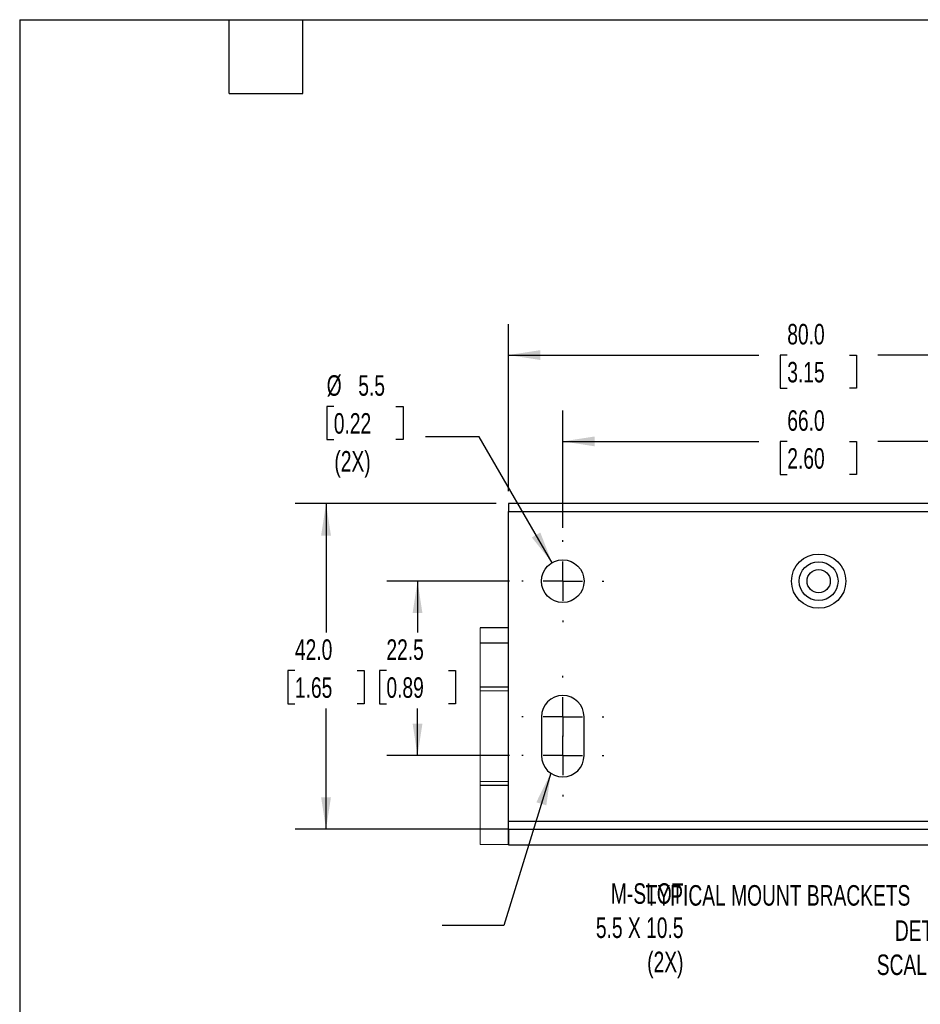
# Model space of a CAD drawing. Header units: millimetres. Extents: x 16 to 683, y 16 to 524.
# Tile 6 of 12: x 16 to 248, y 270 to 524. Entities that reach past the tile are written whole.
import ezdxf

# ---------------------------------------------------------------- set-up
doc = ezdxf.new("R2010")
doc.units = ezdxf.units.MM
doc.header["$LTSCALE"] = 2.5
doc.linetypes.add('CENTERX2', pattern=[20.32, 12.7, -2.54, 2.54, -2.54])
doc.layers.add('CENTER', color=40, linetype='CENTERX2')
doc.layers.add('DIMENSIONS', color=140, linetype='Continuous', lineweight=25)
doc.layers.add('TEXT', color=140, linetype='Continuous', lineweight=25)
doc.styles.add('SLDTEXTSTYLE0', font='TXT', dxfattribs={"width": 0.7})
doc.dimstyles.new('SLDDIMSTYLE2', dxfattribs={"dimtxt": 0.18, "dimasz": 8.255, "dimexe": 0, "dimexo": 0.0625, "dimgap": 0, "dimtad": 0, "dimtih": 1, "dimtoh": 1, "dimdec": 0, "dimrnd": 1e-09, "dimzin": 0, "dimdsep": 46, "dimtxsty": 'Standard', "dimsah": 1, "dimcen": 0.09, "dimadec": 0, "dimazin": 0, "dimtfac": 8.255, "dimtdec": 0, "dimtofl": 0, "dimtmove": 0, "dimatfit": 3, "dimfxl": 0, "dimfrac": 2, "dimtolj": 1, "dimtzin": 0, "dimarcsym": 0})
doc.dimstyles.new('SLDDIMSTYLE5', dxfattribs={"dimtxt": 5.39502, "dimasz": 8.255, "dimexe": 0, "dimexo": 0.0625, "dimgap": 1.348755, "dimtad": 0, "dimtih": 1, "dimtoh": 1, "dimlfac": 0.5, "dimrnd": 1e-09, "dimzin": 4, "dimdsep": 46, "dimtxsty": 'SLDTEXTSTYLE0', "dimsah": 1, "dimcen": 0.09, "dimadec": 0, "dimazin": 1, "dimtfac": 1, "dimtofl": 0, "dimtmove": 0, "dimatfit": 3, "dimfxl": 0, "dimfrac": 2, "dimtolj": 1, "dimtzin": 12, "dimarcsym": 0})
doc.dimstyles.new('SLDDIMSTYLE6', dxfattribs={"dimtxt": 5.39502, "dimasz": 8.255, "dimexe": 0, "dimexo": 0.0625, "dimgap": 1.348755, "dimtad": 0, "dimtih": 1, "dimtoh": 1, "dimlfac": 0.5, "dimrnd": 1e-09, "dimzin": 12, "dimdsep": 46, "dimtxsty": 'SLDTEXTSTYLE0', "dimsah": 1, "dimcen": 0.09, "dimadec": 0, "dimazin": 3, "dimtfac": 1, "dimtofl": 0, "dimtmove": 0, "dimatfit": 3, "dimfxl": 0, "dimfrac": 2, "dimtolj": 1, "dimtzin": 12, "dimarcsym": 0})
doc.dimstyles.new('SLDDIMSTYLE7', dxfattribs={"dimtxt": 5.39502, "dimasz": 8.255, "dimexe": 0, "dimexo": 0.0625, "dimgap": 1.348755, "dimtad": 0, "dimtih": 1, "dimtoh": 1, "dimlfac": 0.5, "dimrnd": 1e-09, "dimzin": 12, "dimdsep": 46, "dimtxsty": 'SLDTEXTSTYLE0', "dimsah": 1, "dimcen": 0, "dimadec": 0, "dimazin": 3, "dimtfac": 1, "dimtofl": 0, "dimtmove": 0, "dimatfit": 3, "dimfxl": 0, "dimfrac": 2, "dimtolj": 1, "dimtzin": 12, "dimarcsym": 0})

# ---------------------------------------------------------------- blocks, each defined once
blk = doc.blocks.new('_D_7')
at = {"layer": 'DIMENSIONS'}
for p, q in [((155.9, 392.79), (155.9, 423.03)), ((287.9, 392.79), (287.9, 423.03)), ((155.9, 415.09), (206.5, 415.09)), ((213.81, 415.09), (212, 415.09)), ((212, 415.09), (212, 406.52)), ((229.84, 415.09), (231.65, 415.09)), ((231.65, 415.09), (231.65, 406.52)), ((287.9, 415.09), (237.15, 415.09)), ((212, 406.52), (213.81, 406.52)), ((231.65, 406.52), (229.84, 406.52))]:
    blk.add_line(p, q, dxfattribs=at)
for points in [[(155.9, 415.09), (164.16, 413.82), (164.16, 416.36)], [(287.9, 415.09), (279.65, 416.36), (279.65, 413.82)]]:
    blk.add_solid(points, dxfattribs=at)
at = {"layer": 'DIMENSIONS', "char_height": 5.292, "attachment_point": 1, "style": 'SLDTEXTSTYLE0'}
for s, insert in [('66.0', (213.81, 423.12)), ('2.60', (213.81, 413.34))]:
    blk.add_mtext(s, dxfattribs=dict(at, insert=insert))
blk = doc.blocks.new('_D_8')
at = {"layer": 'DIMENSIONS'}
for p, q in [((141.9, 402.21), (141.9, 445.29)), ((301.9, 402.21), (301.9, 445.29)), ((141.9, 437.36), (206.5, 437.36)), ((213.81, 437.36), (212, 437.36)), ((212, 437.36), (212, 428.78)), ((229.84, 437.36), (231.65, 437.36)), ((231.65, 437.36), (231.65, 428.78)), ((301.9, 437.36), (237.15, 437.36)), ((212, 428.78), (213.81, 428.78)), ((231.65, 428.78), (229.84, 428.78))]:
    blk.add_line(p, q, dxfattribs=at)
for points in [[(141.9, 437.36), (150.16, 436.09), (150.16, 438.63)], [(301.9, 437.36), (293.65, 438.63), (293.65, 436.09)]]:
    blk.add_solid(points, dxfattribs=at)
at = {"layer": 'DIMENSIONS', "char_height": 5.292, "attachment_point": 1, "style": 'SLDTEXTSTYLE0'}
for s, insert in [('80.0', (213.81, 445.39)), ('3.15', (213.81, 435.6))]:
    blk.add_mtext(s, dxfattribs=dict(at, insert=insert))
blk = doc.blocks.new('_D_9')
at = {"layer": 'DIMENSIONS'}
for p, q in [((142.15, 379.03), (110.52, 379.03)), ((118.46, 379.03), (118.46, 365.77)), ((110.44, 355.99), (108.63, 355.99)), ((108.63, 355.99), (108.63, 347.41)), ((126.47, 355.99), (128.29, 355.99)), ((128.29, 355.99), (128.29, 347.41)), ((108.63, 347.41), (110.44, 347.41)), ((118.46, 334.03), (118.46, 346.21)), ((128.29, 347.41), (126.47, 347.41)), ((142.15, 334.03), (110.52, 334.03))]:
    blk.add_line(p, q, dxfattribs=at)
for points in [[(118.46, 379.03), (117.19, 370.78), (119.73, 370.78)], [(118.46, 334.03), (119.73, 342.29), (117.19, 342.29)]]:
    blk.add_solid(points, dxfattribs=at)
at = {"layer": 'DIMENSIONS', "char_height": 5.292, "attachment_point": 1, "style": 'SLDTEXTSTYLE0'}
for s, insert in [('22.5', (110.44, 364.02)), ('0.89', (110.44, 354.23))]:
    blk.add_mtext(s, dxfattribs=dict(at, insert=insert))
blk = doc.blocks.new('_D_10')
at = {"layer": 'DIMENSIONS'}
for p, q in [((138.73, 399.03), (86.93, 399.03)), ((94.87, 399.03), (94.87, 365.77)), ((86.85, 355.99), (85.04, 355.99)), ((85.04, 355.99), (85.04, 347.41)), ((102.88, 355.99), (104.7, 355.99)), ((104.7, 355.99), (104.7, 347.41)), ((85.04, 347.41), (86.85, 347.41)), ((94.87, 315.03), (94.87, 346.21)), ((104.7, 347.41), (102.88, 347.41)), ((138.73, 315.03), (86.93, 315.03))]:
    blk.add_line(p, q, dxfattribs=at)
for points in [[(94.87, 399.03), (93.6, 390.78), (96.14, 390.78)], [(94.87, 315.03), (96.14, 323.29), (93.6, 323.29)]]:
    blk.add_solid(points, dxfattribs=at)
at = {"layer": 'DIMENSIONS', "char_height": 5.292, "attachment_point": 1, "style": 'SLDTEXTSTYLE0'}
for s, insert in [('42.0', (86.85, 364.02)), ('1.65', (86.85, 354.23))]:
    blk.add_mtext(s, dxfattribs=dict(at, insert=insert))
blk = doc.blocks.new('_D_11')
at = {"layer": 'DIMENSIONS'}
for p, q in [((96.87, 424.13), (95.06, 424.13)), ((95.06, 424.13), (95.06, 415.56)), ((112.9, 424.13), (114.72, 424.13)), ((114.72, 424.13), (114.72, 415.56)), ((95.06, 415.56), (96.87, 415.56)), ((114.72, 415.56), (112.9, 415.56)), ((134.39, 416.3), (120.5, 416.3)), ((153.15, 383.8), (134.39, 416.3))]:
    blk.add_line(p, q, dxfattribs=at)
blk.add_solid([(153.15, 383.8), (150.13, 391.58), (147.93, 390.31)], dxfattribs=at)
at = {"layer": 'DIMENSIONS', "char_height": 5.292, "attachment_point": 1, "style": 'SLDTEXTSTYLE0'}
for s, insert in [('%%c', (95.04, 432.16)), ('5.5', (103.19, 432.16)), ('0.22', (96.87, 422.38)), ('(2X)', (97.02, 412.6))]:
    blk.add_mtext(s, dxfattribs=dict(at, insert=insert))
blk = doc.blocks.new('SW_CENTERMARKSYMBOL_3')
at = {"layer": 'CENTER', "color": 0}
for p, q in [((0, 10.16), (0, 10.58)), ((0, 0), (0, 5.08)), ((-10.16, 0), (-10.58, 0)), ((0, 0), (-5.08, 0)), ((0, 0), (0, -5.08)), ((0, 0), (5.08, 0)), ((10.16, 0), (10.58, 0)), ((0, -10.16), (0, -10.58))]:
    blk.add_line(p, q, dxfattribs=at)
blk = doc.blocks.new('SW_CENTERMARKSYMBOL_4')
at = {"layer": 'CENTER', "color": 0}
for p, q in [((0, 10.16), (0, 10.58)), ((0, 0), (0, 5.08)), ((-10.16, 0), (-10.58, 0)), ((0, 0), (-5.08, 0)), ((0, 0), (0, -5.08)), ((0, 0), (5.08, 0)), ((10.16, 0), (10.58, 0)), ((0, -10.16), (0, -10.58))]:
    blk.add_line(p, q, dxfattribs=at)
blk = doc.blocks.new('SW_CENTERMARKSYMBOL_5')
at = {"layer": 'CENTER', "color": 0}
for p, q in [((0, 10.16), (0, 10.58)), ((0, 0), (0, 5.08)), ((-10.16, 0), (-10.58, 0)), ((0, 0), (-5.08, 0)), ((0, 0), (0, -5.08)), ((0, 0), (5.08, 0)), ((10.16, 0), (10.58, 0)), ((0, -10.16), (0, -10.58))]:
    blk.add_line(p, q, dxfattribs=at)

msp = doc.modelspace()

# ---------------------------------------------------------------- linework, layer by layer
for p, q in [((301.903, 399.034), (141.903, 399.034)), ((141.903, 399.034), (141.903, 397.034)), ((141.903, 397.034), (301.903, 397.034)), ((141.903, 317.034), (141.903, 397.034)), ((141.903, 367.034), (134.649, 366.97)), ((141.903, 363.034), (134.649, 363.034)), ((134.649, 351.733), (141.903, 351.733)), ((134.649, 350.797), (141.903, 350.733)), ((150.403, 344.034), (150.403, 334.034)), ((161.403, 334.034), (161.403, 344.034)), ((141.903, 327.334), (134.649, 327.271)), ((141.903, 326.334), (134.649, 326.334)), ((141.903, 315.034), (134.649, 315.034)), ((301.903, 317.034), (141.903, 317.034)), ((141.903, 315.034), (141.903, 317.034)), ((141.903, 315.034), (141.903, 311.034)), ((141.903, 315.034), (301.903, 315.034)), ((141.903, 311.034), (141.903, 315.034)), ((141.903, 311.034), (134.649, 311.097)), ((141.903, 311.034), (311.43, 311.034))]:
    msp.add_line(p, q)
at = {"color": 7, "linetype": 'Continuous', "lineweight": 18}
msp.add_line((134.649, 366.97), (134.649, 311.097), dxfattribs=at)
for centre, radius in [((155.903, 379.034), 5.5), ((221.903, 379.034), 7), ((221.903, 379.034), 5), ((221.903, 379.034), 3)]:
    msp.add_circle(centre, radius)
for centre, start, end in [((155.903, 344.034), 360, 180), ((155.903, 334.034), 180.00008, 359.99992)]:
    msp.add_arc(centre, 5.5, start, end)
at = {"layer": 'TEXT'}
for p, q in [((15.875, 523.875), (682.625, 523.875)), ((15.875, 523.875), (15.875, 15.875)), ((69.85, 504.825), (69.85, 523.875)), ((88.9, 504.825), (88.9, 523.875)), ((69.85, 504.825), (88.9, 504.825))]:
    msp.add_line(p, q, dxfattribs=at)

# ---------------------------------------------------------------- block references
at = {"layer": 'CENTER'}
for name, p in [('SW_CENTERMARKSYMBOL_5', (155.903, 379.034)), ('SW_CENTERMARKSYMBOL_4', (155.903, 344.034)), ('SW_CENTERMARKSYMBOL_3', (155.903, 334.034))]:
    msp.add_blockref(name, p, dxfattribs=at)

# ---------------------------------------------------------------- texts
at = {"layer": 'DIMENSIONS', "char_height": 5.29167, "style": 'SLDTEXTSTYLE0'}
for s, insert, attachment_point in [('M-SLOT^J5.5 X 10.5^J(2X)', (187.042, 301.095), 3), ('TYPICAL MOUNT BRACKETS', (177.299, 300.623), 1), ('DETAIL A^JSCALE 2 : 2.5', (252.573, 291.54), 2)]:
    msp.add_mtext(s, dxfattribs=dict(at, insert=insert, attachment_point=attachment_point))

# ---------------------------------------------------------------- dimensions: what is measured, and where the dimension line sits
at = {"layer": 'DIMENSIONS'}
for base, p1, p2, picture, middle in [((301.903, 437.357), (141.903, 399.034), (301.903, 399.034), '_D_8', (221.827, 437.357)), ((155.903, 415.093), (287.903, 389.614), (155.903, 389.614), '_D_7', (221.827, 415.093))]:
    dim = msp.add_linear_dim(base=base, p1=p1, p2=p2, dimstyle='SLDDIMSTYLE5', dxfattribs=at)
    dim.commit()
    dim.dimension.update_dxf_attribs({"geometry": picture, "text_midpoint": middle, "dimtype": 160})
dim = msp.add_diameter_dim_2p(p1=(158.653, 374.271), p2=(153.153, 383.797), text='<>\\P(2X)', dimstyle='SLDDIMSTYLE7', dxfattribs=at)
dim.commit()
dim.dimension.update_dxf_attribs({"geometry": '_D_11', "text_midpoint": (104.889, 419.088), "dimtype": 163})
for base, p1, p2, dimstyle, picture, middle in [((94.869, 315.034), (141.903, 399.034), (141.903, 315.034), 'SLDDIMSTYLE5', '_D_10', (94.869, 355.987)), ((118.458, 334.034), (145.323, 379.034), (145.323, 334.034), 'SLDDIMSTYLE6', '_D_9', (118.458, 355.987))]:
    dim = msp.add_linear_dim(base=base, p1=p1, p2=p2, angle=90, dimstyle=dimstyle, dxfattribs=at)
    dim.commit()
    dim.dimension.update_dxf_attribs({"geometry": picture, "text_midpoint": middle, "dimtype": 160})

# ---------------------------------------------------------------- leaders
msp.add_leader([(152.819, 329.48), (140.678, 290.17), (124.803, 290.17)], dimstyle='SLDDIMSTYLE2', dxfattribs=at)

doc.saveas('drawing.dxf')
